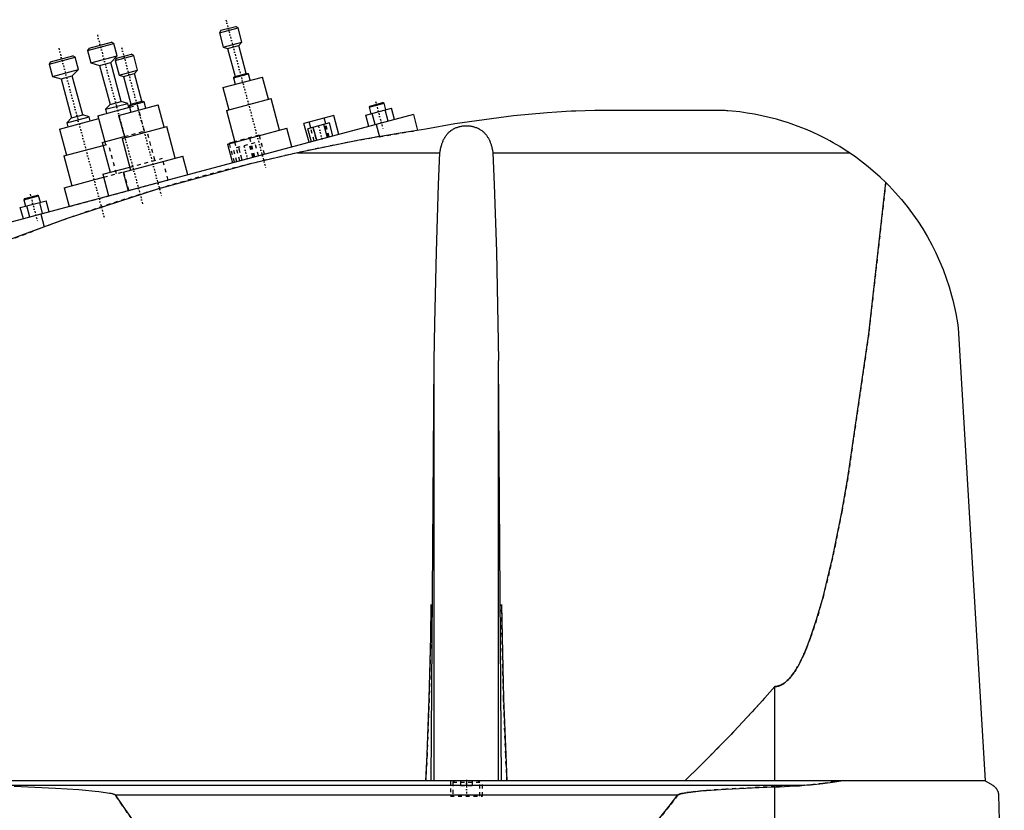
# Model space of a CAD drawing. Extents: x -702 to 174, y -319 to 827.
# Tile 4 of 8: x -556 to -300, y 129 to 335. Entities that reach past the tile are written whole.
import ezdxf

# ---------------------------------------------------------------- set-up
doc = ezdxf.new("R2010")
doc.units = 0
doc.linetypes.add('CENTER', pattern=[1.5, 0.45, -0.5, 0.05, -0.5])
doc.linetypes.add('DASHED', pattern=[2, 1, -1])
for name, color, linetype in [('AM_0', 7, 'CONTINUOUS'), ('AM_3', 7, 'DASHED'), ('AM_7', 7, 'CENTER')]:
    doc.layers.add(name, color=color, linetype=linetype)

msp = doc.modelspace()

# ---------------------------------------------------------------- linework, layer by layer
at = {"layer": 'AM_0', "color": 7, "linetype": 'CONTINUOUS'}
for p, q in [((-504.04, 331.18), (-499.21, 332.47)), ((-503.69, 331.79), (-499.82, 332.82)), ((-499.21, 332.47), (-499.82, 332.82)), ((-498.2, 328.7), (-499.21, 332.47)), ((-503.69, 331.79), (-504.04, 331.18)), ((-504.04, 331.18), (-503.03, 327.41)), ((-538.22, 326.52), (-531.45, 328.33)), ((-537.86, 327.13), (-538.22, 326.52)), ((-537.86, 327.13), (-532.07, 328.68)), ((-531.45, 328.33), (-532.07, 328.68)), ((-530.6, 325.14), (-531.45, 328.33)), ((-503.03, 327.41), (-498.2, 328.7)), ((-503.03, 327.41), (-501.91, 327.09)), ((-501.91, 327.09), (-499.01, 327.86)), ((-501.91, 327.09), (-499.97, 319.84)), ((-499.01, 327.86), (-498.2, 328.7)), ((-497.07, 320.62), (-499.01, 327.86)), ((-548.22, 323.02), (-541.45, 324.83)), ((-547.86, 323.63), (-542.07, 325.18)), ((-541.45, 324.83), (-542.07, 325.18)), ((-540.6, 321.64), (-541.45, 324.83)), ((-538.22, 326.52), (-537.36, 323.33)), ((-537.36, 323.33), (-530.6, 325.14)), ((-532.22, 323.46), (-530.6, 325.14)), ((-531.09, 323.93), (-526.26, 325.22)), ((-530.73, 324.54), (-531.09, 323.93)), ((-530.73, 324.54), (-526.87, 325.58)), ((-526.26, 325.22), (-526.87, 325.58)), ((-525.25, 321.46), (-526.26, 325.22)), ((-547.86, 323.63), (-548.22, 323.02)), ((-548.22, 323.02), (-547.36, 319.83)), ((-537.36, 323.33), (-535.12, 322.69)), ((-535.12, 322.69), (-532.22, 323.46)), ((-535.12, 322.69), (-532.4, 312.55)), ((-529.5, 313.32), (-532.22, 323.46)), ((-531.09, 323.93), (-530.08, 320.16)), ((-547.36, 319.83), (-540.6, 321.64)), ((-547.36, 319.83), (-545.12, 319.19)), ((-545.12, 319.19), (-542.22, 319.96)), ((-545.12, 319.19), (-542.4, 309.05)), ((-542.22, 319.96), (-540.6, 321.64)), ((-539.5, 309.82), (-542.22, 319.96)), ((-530.08, 320.16), (-525.25, 321.46)), ((-530.08, 320.16), (-528.95, 319.84)), ((-528.95, 319.84), (-526.06, 320.62)), ((-528.95, 319.84), (-527.01, 312.6)), ((-526.06, 320.62), (-525.25, 321.46)), ((-524.12, 313.37), (-526.06, 320.62)), ((-503.12, 316.93), (-492.88, 319.67)), ((-500.37, 319.42), (-496.51, 320.46)), ((-499.97, 319.84), (-500.37, 319.42)), ((-500.37, 319.42), (-499.93, 317.78)), ((-499.97, 319.84), (-497.07, 320.62)), ((-496.51, 320.46), (-497.07, 320.62)), ((-496.07, 318.82), (-496.51, 320.46)), ((-491.33, 313.88), (-492.88, 319.67)), ((-503.12, 316.93), (-501.57, 311.13)), ((-535.55, 309.63), (-527.32, 311.84)), ((-533.62, 311.29), (-527.82, 312.84)), ((-532.4, 312.55), (-533.62, 311.29)), ((-532.4, 312.55), (-529.5, 313.32)), ((-530.17, 309.68), (-519.93, 312.42)), ((-527.82, 312.84), (-529.5, 313.32)), ((-527.54, 311.78), (-527.82, 312.84)), ((-527.42, 312.18), (-523.56, 313.21)), ((-527.01, 312.6), (-527.42, 312.18)), ((-527.42, 312.18), (-526.98, 310.54)), ((-527.01, 312.6), (-524.12, 313.37)), ((-523.56, 313.21), (-524.12, 313.37)), ((-523.12, 311.57), (-523.56, 313.21)), ((-518.37, 306.63), (-519.93, 312.42)), ((-502.24, 310.95), (-490.65, 314.06)), ((-488.45, 305.85), (-490.65, 314.06)), ((-466.08, 309.77), (-459.39, 311.56)), ((-465.21, 311.82), (-461.34, 312.85)), ((-465.03, 312.12), (-465.21, 311.82)), ((-465.21, 311.82), (-464.75, 310.13)), ((-465.03, 312.12), (-461.65, 313.03)), ((-461.34, 312.85), (-461.65, 313.03)), ((-460.89, 311.16), (-461.34, 312.85)), ((-458.61, 308.67), (-459.39, 311.56)), ((-453.75, 309.97), (-560, 281.5)), ((-543.62, 307.79), (-537.82, 309.34)), ((-542.4, 309.05), (-543.62, 307.79)), ((-542.4, 309.05), (-539.5, 309.82)), ((-537.82, 309.34), (-539.5, 309.82)), ((-537.54, 308.28), (-537.82, 309.34)), ((-535.55, 309.63), (-533.74, 302.87)), ((-533.62, 311.29), (-533.33, 310.23)), ((-530.17, 309.68), (-528.61, 303.89)), ((-502.24, 310.95), (-500.04, 302.74)), ((-474.39, 309.72), (-482.11, 307.65)), ((-476.48, 307.5), (-476.89, 309.05)), ((-473.07, 304.79), (-474.39, 309.72)), ((-465.3, 306.87), (-466.08, 309.77)), ((-463.63, 307.32), (-464.41, 310.22)), ((-460.29, 308.22), (-461.06, 311.12)), ((-453.75, 309.97), (-452.64, 305.83)), ((-374, 311), (-405.5, 311)), ((-545.55, 306.13), (-535.35, 308.87)), ((-543.62, 307.79), (-543.33, 306.73)), ((-529.29, 303.7), (-517.7, 306.81)), ((-515.5, 298.6), (-517.7, 306.81)), ((-480.79, 302.72), (-482.11, 307.65)), ((-475.53, 307.76), (-481.11, 306.26)), ((-480.34, 306.47), (-480.76, 308.01)), ((-478.81, 303.26), (-479.71, 306.64)), ((-476.02, 304), (-476.93, 307.38)), ((-474.62, 304.38), (-475.53, 307.76)), ((-463.41, 307.38), (-462.55, 304.19)), ((-545.55, 306.13), (-543.74, 299.37)), ((-534.42, 302.69), (-528.7, 304.22)), ((-501.98, 302.22), (-486.52, 306.36)), ((-485.23, 301.54), (-486.52, 306.36)), ((-480.2, 302.88), (-481.11, 306.26)), ((-544.42, 299.19), (-534.21, 301.92)), ((-534.42, 302.69), (-532.35, 294.96)), ((-529.29, 303.7), (-527.09, 295.49)), ((-501.98, 302.22), (-500.68, 297.39)), ((-500.07, 302.84), (-501.43, 302.47)), ((-501.41, 302.38), (-501.43, 302.47)), ((-500.05, 302.74), (-500.08, 302.84)), ((-544.42, 299.19), (-542.35, 291.46)), ((-529.02, 294.98), (-513.57, 299.12)), ((-512.27, 294.29), (-513.57, 299.12)), ((-483.81, 300), (-446.87, 300)), ((-433.13, 300), (-340.66, 300)), ((-534.28, 294.44), (-527.31, 296.31)), ((-544.28, 290.94), (-534.07, 293.68)), ((-534.28, 294.44), (-532.77, 288.8)), ((-529.02, 294.98), (-527.73, 290.15)), ((-554.8, 287.81), (-550.93, 288.85)), ((-554.62, 288.12), (-551.24, 289.02)), ((-550.93, 288.85), (-551.24, 289.02)), ((-550.48, 287.16), (-550.93, 288.85)), ((-544.28, 290.94), (-542.97, 286.06)), ((-555.67, 285.77), (-548.98, 287.56)), ((-554.62, 288.12), (-554.8, 287.81)), ((-554.8, 287.81), (-554.34, 286.12)), ((-553.22, 283.32), (-554, 286.21)), ((-549.88, 284.21), (-550.65, 287.11)), ((-548.2, 284.66), (-548.98, 287.56)), ((-554.89, 282.87), (-555.67, 285.77)), ((-550.34, 284.09), (-549.45, 280.77)), ((-312.5, 254.62), (-305.5, 137.05)), ((-449.12, 137.05), (-448.33, 246.12)), ((-448.33, 137.05), (-448.33, 246.12)), ((-430.88, 137.05), (-431.67, 246.12)), ((-431.67, 137.05), (-431.67, 246.12)), ((-360, 137.05), (-360, 161.49)), ((-305.5, 137.05), (-697, 137.05)), ((-562.76, 135.85), (-352.3, 135.85)), ((-360, 76.5), (-360, 135.49)), ((-305.5, 137.05), (-303.5, 135.85)), ((-531.04, 133.35), (-385.14, 133.35)), ((-302, 133.35), (-300.5, 76.5))]:
    msp.add_line(p, q, dxfattribs=at)
for points in [[(-405.5, 311, 0), (-406.72, 310.98, 0), (-409.16, 310.91, 0), (-411.61, 310.82, 0), (-412.84, 310.77, 0), (-414.08, 310.71, 0), (-416.55, 310.57, 0), (-419.04, 310.41, 0), (-427.81, 309.63, 0), (-442.95, 307.54, 0), (-450.5, 306.15, 0)], [(-340.66, 300, 0), (-341.49, 300.55, 0), (-343.18, 301.62, 0), (-344.91, 302.63, 0), (-345.78, 303.11, 0), (-346.66, 303.59, 0), (-348.44, 304.49, 0), (-350.25, 305.34, 0), (-352.08, 306.13, 0), (-353.92, 306.86, 0), (-355.79, 307.53, 0), (-356.73, 307.84, 0), (-357.67, 308.14, 0), (-359.56, 308.7, 0), (-361.45, 309.2, 0), (-363.36, 309.63, 0), (-365.27, 310.01, 0), (-367.2, 310.33, 0), (-368.16, 310.47, 0), (-369.12, 310.6, 0), (-371.06, 310.8, 0), (-372.2, 310.89, 0), (-372.53, 310.92, 0), (-372.85, 310.94, 0), (-373.02, 310.95, 0), (-373.18, 310.96, 0), (-373.51, 310.98, 0), (-373.84, 310.99, 0), (-374, 311, 0)], [(-446.87, 300, 0), (-446.86, 300.1, 0), (-446.83, 300.31, 0), (-446.79, 300.51, 0), (-446.77, 300.61, 0), (-446.75, 300.72, 0), (-446.71, 300.92, 0), (-446.67, 301.12, 0), (-446.62, 301.32, 0), (-446.57, 301.52, 0), (-446.52, 301.72, 0), (-446.49, 301.82, 0), (-446.46, 301.92, 0), (-446.4, 302.12, 0), (-446.34, 302.31, 0), (-446.28, 302.5, 0), (-446.21, 302.69, 0), (-446.13, 302.88, 0), (-446.1, 302.97, 0), (-446.06, 303.06, 0), (-445.98, 303.24, 0), (-445.89, 303.42, 0), (-445.85, 303.51, 0), (-445.8, 303.59, 0), (-445.71, 303.77, 0), (-445.62, 303.93, 0), (-445.57, 304.02, 0), (-445.52, 304.1, 0), (-445.41, 304.26, 0), (-445.3, 304.42, 0), (-445.19, 304.57, 0), (-445.07, 304.72, 0), (-444.95, 304.87, 0), (-444.89, 304.94, 0), (-444.83, 305.01, 0), (-444.7, 305.15, 0), (-444.57, 305.28, 0), (-444.43, 305.41, 0), (-444.29, 305.54, 0), (-444.14, 305.66, 0), (-444.07, 305.71, 0), (-443.99, 305.77, 0), (-443.84, 305.88, 0), (-443.68, 305.99, 0), (-443.52, 306.09, 0), (-443.35, 306.19, 0), (-443.17, 306.28, 0), (-443.08, 306.33, 0), (-442.99, 306.37, 0), (-442.8, 306.46, 0), (-442.61, 306.54, 0), (-442.41, 306.61, 0), (-442.21, 306.68, 0), (-442, 306.74, 0), (-441.9, 306.77, 0), (-441.8, 306.8, 0), (-441.59, 306.85, 0), (-441.38, 306.89, 0), (-441.16, 306.93, 0), (-440.95, 306.96, 0), (-440.74, 306.98, 0), (-440.63, 306.99, 0), (-440.52, 307, 0), (-440.31, 307.01, 0), (-440.1, 307.02, 0), (-440, 307.02, 0), (-439.9, 307.02, 0), (-439.69, 307.01, 0), (-439.48, 307, 0), (-439.37, 306.99, 0), (-439.26, 306.98, 0), (-439.05, 306.96, 0), (-438.84, 306.93, 0), (-438.62, 306.89, 0), (-438.41, 306.85, 0), (-438.2, 306.8, 0), (-438.1, 306.77, 0), (-438, 306.74, 0), (-437.79, 306.68, 0), (-437.59, 306.61, 0), (-437.39, 306.54, 0), (-437.2, 306.46, 0), (-437.01, 306.37, 0), (-436.92, 306.33, 0), (-436.83, 306.28, 0), (-436.65, 306.19, 0), (-436.48, 306.09, 0), (-436.32, 305.99, 0), (-436.16, 305.88, 0), (-436.01, 305.77, 0), (-435.93, 305.71, 0), (-435.86, 305.66, 0), (-435.71, 305.54, 0), (-435.57, 305.41, 0), (-435.43, 305.28, 0), (-435.3, 305.15, 0), (-435.17, 305.01, 0), (-435.11, 304.94, 0), (-435.05, 304.87, 0), (-434.93, 304.72, 0), (-434.81, 304.57, 0), (-434.7, 304.42, 0), (-434.59, 304.26, 0), (-434.48, 304.1, 0), (-434.43, 304.02, 0), (-434.38, 303.93, 0), (-434.29, 303.77, 0), (-434.2, 303.59, 0), (-434.15, 303.51, 0), (-434.11, 303.42, 0), (-434.02, 303.24, 0), (-433.94, 303.06, 0), (-433.9, 302.97, 0), (-433.87, 302.88, 0), (-433.79, 302.69, 0), (-433.72, 302.5, 0), (-433.66, 302.31, 0), (-433.6, 302.12, 0), (-433.54, 301.92, 0), (-433.51, 301.82, 0), (-433.48, 301.72, 0), (-433.43, 301.52, 0), (-433.38, 301.32, 0), (-433.33, 301.12, 0), (-433.29, 300.92, 0), (-433.25, 300.72, 0), (-433.23, 300.61, 0), (-433.21, 300.51, 0), (-433.17, 300.31, 0), (-433.14, 300.1, 0), (-433.13, 300, 0)], [(-450.5, 306.15, 0), (-456.16, 305.27, 0), (-467.37, 303.33, 0), (-478.39, 301.16, 0), (-483.81, 300, 0)], [(-483.81, 300, 0), (-495.97, 297.17, 0), (-520.06, 290.59, 0), (-543.79, 282.83, 0), (-555.5, 278.5, 0)], [(-448.33, 246.12, 0), (-448.19, 255.73, 0), (-447.78, 274.34, 0), (-447.21, 291.8, 0), (-446.87, 300, 0)], [(-433.13, 300, 0), (-432.79, 291.8, 0), (-432.22, 274.34, 0), (-431.81, 255.73, 0), (-431.67, 246.12, 0)], [(-331.25, 292.3, 0), (-332.71, 293.71, 0), (-335.77, 296.37, 0), (-338.99, 298.84, 0), (-340.66, 300, 0)], [(-360, 161.49, 0), (-359.98, 161.49, 0), (-359.93, 161.49, 0), (-359.88, 161.49, 0), (-359.86, 161.5, 0), (-359.84, 161.5, 0), (-359.79, 161.5, 0), (-359.74, 161.5, 0), (-359.7, 161.51, 0), (-359.65, 161.51, 0), (-359.6, 161.52, 0), (-359.58, 161.52, 0), (-359.56, 161.52, 0), (-359.51, 161.53, 0), (-359.46, 161.53, 0), (-359.42, 161.54, 0), (-359.37, 161.55, 0), (-359.32, 161.56, 0), (-359.3, 161.56, 0), (-359.28, 161.57, 0), (-359.23, 161.58, 0), (-359.18, 161.59, 0), (-359.16, 161.6, 0), (-359.14, 161.6, 0), (-359.09, 161.61, 0), (-359.04, 161.63, 0), (-359.02, 161.63, 0), (-359, 161.64, 0), (-358.95, 161.65, 0), (-358.9, 161.67, 0), (-358.86, 161.68, 0), (-358.81, 161.7, 0), (-358.76, 161.72, 0), (-358.74, 161.73, 0), (-358.72, 161.73, 0), (-358.67, 161.75, 0), (-358.62, 161.77, 0), (-358.46, 161.84, 0), (-358.18, 161.98, 0), (-357.9, 162.14, 0), (-357.62, 162.32, 0), (-357.48, 162.42, 0), (-357.34, 162.53, 0), (-357.06, 162.76, 0), (-356.78, 163.01, 0), (-356.5, 163.29, 0), (-356.23, 163.59, 0), (-355.95, 163.91, 0), (-355.81, 164.08, 0), (-355.67, 164.25, 0), (-355.39, 164.62, 0), (-355.11, 165.01, 0), (-354.97, 165.21, 0), (-354.83, 165.42, 0), (-354.55, 165.86, 0), (-354.27, 166.32, 0), (-354.13, 166.56, 0), (-354, 166.8, 0), (-353.72, 167.31, 0), (-353.44, 167.83, 0), (-353.16, 168.38, 0), (-352.88, 168.96, 0), (-352.61, 169.55, 0), (-352.47, 169.86, 0), (-352.33, 170.17, 0), (-352.05, 170.81, 0), (-351.78, 171.48, 0), (-350.81, 173.98, 0), (-349.16, 178.92, 0), (-347.51, 184.67, 0), (-345.88, 191.23, 0), (-345.07, 194.81, 0), (-344.27, 198.59, 0), (-342.67, 206.74, 0), (-341.08, 215.68, 0), (-335.67, 253.02, 0), (-331.25, 292.3, 0)], [(-331.25, 292.3, 0), (-330.4, 291.45, 0), (-328.77, 289.71, 0), (-327.2, 287.91, 0), (-326.44, 287, 0), (-325.7, 286.07, 0), (-324.27, 284.17, 0), (-322.92, 282.23, 0), (-321.64, 280.24, 0), (-320.44, 278.21, 0), (-319.31, 276.14, 0), (-318.78, 275.1, 0), (-318.26, 274.04, 0), (-317.29, 271.89, 0), (-316.39, 269.72, 0), (-315.57, 267.5, 0), (-314.83, 265.25, 0), (-314.17, 262.96, 0), (-313.87, 261.8, 0), (-313.59, 260.63, 0), (-313.09, 258.26, 0), (-312.67, 255.85, 0), (-312.5, 254.62, 0)], [(-555.5, 278.5, 0), (-562.76, 275.82, 0), (-577.17, 270.17, 0), (-591.43, 264.15, 0), (-598.5, 261.01, 0)], [(-450.53, 137.05, 0), (-450.19, 143.72, 0), (-449.64, 158.37, 0), (-449.25, 174.39, 0), (-449.12, 182.75, 0)], [(-430.88, 182.75, 0), (-430.75, 174.39, 0), (-430.36, 158.37, 0), (-429.81, 143.72, 0), (-429.47, 137.05, 0)], [(-383.32, 137.05, 0), (-379.43, 140.82, 0), (-371.66, 148.72, 0), (-363.89, 157.11, 0), (-360, 161.49, 0)], [(-557.28, 135.66, 0), (-546.52, 135.14, 0), (-540.47, 134.74, 0), (-538.78, 134.6, 0), (-537.11, 134.45, 0), (-536.23, 134.36, 0), (-535.34, 134.26, 0), (-533.54, 134.02, 0), (-532.52, 133.85, 0), (-532.24, 133.79, 0), (-531.96, 133.73, 0), (-531.83, 133.69, 0), (-531.69, 133.65, 0), (-531.54, 133.61, 0), (-531.49, 133.59, 0), (-531.44, 133.57, 0), (-531.42, 133.57, 0), (-531.4, 133.56, 0), (-531.35, 133.54, 0), (-531.3, 133.52, 0), (-531.26, 133.5, 0), (-531.22, 133.48, 0), (-531.17, 133.45, 0), (-531.15, 133.44, 0), (-531.13, 133.43, 0), (-531.11, 133.41, 0), (-531.1, 133.41, 0), (-531.1, 133.4, 0), (-531.09, 133.4, 0), (-531.09, 133.4, 0), (-531.09, 133.39, 0), (-531.08, 133.39, 0), (-531.07, 133.38, 0), (-531.07, 133.38, 0), (-531.06, 133.37, 0), (-531.06, 133.37, 0), (-531.06, 133.37, 0), (-531.05, 133.36, 0), (-531.05, 133.35, 0), (-531.04, 133.35, 0)], [(-385.14, 133.35, 0), (-385.14, 133.35, 0), (-385.13, 133.36, 0), (-385.13, 133.36, 0), (-385.13, 133.36, 0), (-385.12, 133.37, 0), (-385.12, 133.37, 0), (-385.12, 133.37, 0), (-385.11, 133.38, 0), (-385.11, 133.38, 0), (-385.1, 133.39, 0), (-385.1, 133.39, 0), (-385.09, 133.39, 0), (-385.09, 133.39, 0), (-385.08, 133.4, 0), (-385.07, 133.41, 0), (-385.05, 133.42, 0), (-385.03, 133.43, 0), (-385, 133.45, 0), (-384.96, 133.47, 0), (-384.93, 133.48, 0), (-384.9, 133.5, 0), (-384.86, 133.51, 0), (-384.84, 133.52, 0), (-384.83, 133.52, 0), (-384.79, 133.54, 0), (-384.76, 133.55, 0), (-384.63, 133.59, 0), (-384.52, 133.62, 0), (-384.41, 133.65, 0), (-384.18, 133.71, 0), (-383.95, 133.76, 0), (-383.13, 133.91, 0), (-381.81, 134.09, 0), (-381.15, 134.17, 0), (-380.47, 134.24, 0), (-379.1, 134.38, 0), (-377.71, 134.5, 0), (-372.73, 134.85, 0), (-364.12, 135.31, 0), (-360, 135.49, 0)], [(-360, 135.49, 0), (-358.77, 135.5, 0), (-356.22, 135.59, 0), (-353.62, 135.75, 0), (-352.3, 135.85, 0)], [(-352.3, 135.85, 0), (-350.72, 135.99, 0), (-347.58, 136.34, 0), (-344.47, 136.79, 0), (-342.93, 137.05, 0)], [(-303.5, 135.85, 0), (-303.44, 135.82, 0), (-303.33, 135.75, 0), (-303.23, 135.67, 0), (-303.18, 135.63, 0), (-303.12, 135.59, 0), (-303.02, 135.51, 0), (-302.93, 135.42, 0), (-302.83, 135.32, 0), (-302.74, 135.22, 0), (-302.65, 135.12, 0), (-302.61, 135.06, 0), (-302.57, 135.01, 0), (-302.48, 134.89, 0), (-302.4, 134.76, 0), (-302.32, 134.61, 0), (-302.25, 134.44, 0), (-302.2, 134.34, 0), (-302.19, 134.31, 0), (-302.18, 134.27, 0), (-302.17, 134.26, 0), (-302.17, 134.24, 0), (-302.16, 134.21, 0), (-302.14, 134.17, 0), (-302.14, 134.16, 0), (-302.13, 134.14, 0), (-302.12, 134.11, 0), (-302.11, 134.07, 0), (-302.11, 134.05, 0), (-302.1, 134.03, 0), (-302.09, 134, 0), (-302.08, 133.96, 0), (-302.07, 133.92, 0), (-302.06, 133.88, 0), (-302.06, 133.84, 0), (-302.05, 133.81, 0), (-302.05, 133.79, 0), (-302.04, 133.74, 0), (-302.03, 133.7, 0), (-302.02, 133.65, 0), (-302.02, 133.59, 0), (-302.01, 133.54, 0), (-302.01, 133.52, 0), (-302.01, 133.51, 0), (-302.01, 133.5, 0), (-302.01, 133.49, 0), (-302.01, 133.49, 0), (-302.01, 133.48, 0), (-302.01, 133.47, 0), (-302.01, 133.47, 0), (-302.01, 133.46, 0), (-302, 133.45, 0), (-302, 133.44, 0), (-302, 133.43, 0), (-302, 133.43, 0), (-302, 133.42, 0), (-302, 133.41, 0), (-302, 133.4, 0), (-302, 133.39, 0), (-302, 133.38, 0), (-302, 133.38, 0), (-302, 133.37, 0), (-302, 133.36, 0), (-302, 133.35, 0), (-302, 133.35, 0)], [(-531.04, 133.35, 0), (-529.24, 130.69, 0), (-525.62, 125.55, 0), (-522.01, 120.66, 0), (-520.21, 118.31, 0), (-518.4, 116.02, 0), (-514.79, 111.62, 0), (-511.17, 107.47, 0), (-507.56, 103.57, 0), (-503.95, 99.92, 0), (-500.33, 96.51, 0), (-498.53, 94.9, 0), (-496.72, 93.35, 0), (-493.11, 90.44, 0), (-489.49, 87.78, 0), (-485.88, 85.36, 0), (-482.26, 83.19, 0), (-478.65, 81.27, 0), (-476.84, 80.41, 0), (-475.04, 79.6, 0), (-471.42, 78.17, 0), (-467.81, 77, 0), (-466, 76.5, 0)], [(-466, 76.5, 0), (-463.75, 76.74, 0), (-459.26, 77.45, 0), (-454.77, 78.47, 0), (-452.52, 79.09, 0), (-450.27, 79.79, 0), (-445.78, 81.42, 0), (-441.29, 83.35, 0), (-436.8, 85.59, 0), (-432.3, 88.14, 0), (-427.81, 90.99, 0), (-425.56, 92.53, 0), (-423.32, 94.15, 0), (-418.83, 97.61, 0), (-414.33, 101.38, 0), (-409.84, 105.46, 0), (-405.35, 109.84, 0), (-400.86, 114.53, 0), (-398.61, 116.99, 0), (-396.37, 119.53, 0), (-391.88, 124.83, 0), (-387.39, 130.43, 0), (-385.14, 133.35, 0)]]:
    msp.add_polyline3d(points, dxfattribs=at)
at = {"layer": 'AM_3', "color": 6, "linetype": 'DASHED'}
for p, q in [((-527.32, 311.84), (-525.32, 312.37)), ((-523.5, 305.61), (-525.32, 312.37)), ((-535.35, 308.87), (-535.32, 308.87)), ((-533.5, 302.11), (-535.32, 308.87)), ((-479.44, 303.09), (-480.34, 306.47)), ((-479.82, 306.61), (-478.91, 303.23)), ((-475.92, 304.03), (-476.82, 307.41)), ((-475.57, 304.12), (-476.48, 307.5)), ((-528.7, 304.22), (-522.83, 305.79)), ((-520.76, 298.07), (-522.83, 305.79)), ((-493.71, 304.54), (-500.07, 302.84)), ((-494.89, 298.95), (-496.21, 303.87)), ((-492.39, 299.62), (-493.71, 304.54)), ((-462.55, 304.19), (-452.64, 305.83)), ((-534.21, 301.92), (-532.83, 302.29)), ((-530.76, 294.57), (-532.83, 302.29)), ((-500.11, 297.55), (-501.41, 302.38)), ((-494.85, 302.58), (-500.43, 301.09)), ((-498.76, 297.91), (-500.05, 302.74)), ((-499.13, 301.43), (-498.23, 298.05)), ((-498.13, 298.08), (-499.03, 301.46)), ((-495.34, 298.83), (-496.24, 302.21)), ((-495.23, 298.85), (-496.14, 302.23)), ((-493.94, 299.2), (-494.85, 302.58)), ((-499.52, 297.71), (-500.43, 301.09)), ((-527.31, 296.31), (-518.83, 298.58)), ((-517.31, 292.94), (-518.83, 298.58)), ((-534.07, 293.68), (-528.83, 295.08)), ((-527.52, 290.2), (-528.83, 295.08)), ((-542.97, 286.06), (-517.31, 292.94)), ((-558.87, 277.27), (-549.45, 280.77)), ((-444.15, 137.05), (-444.15, 133.05)), ((-443.1, 137.05), (-443.5, 136.65)), ((-443.5, 136.65), (-443.5, 133.05)), ((-443.5, 136.65), (-436.5, 136.65)), ((-441.5, 137.05), (-441.5, 135.8)), ((-441.5, 135.8), (-438.5, 135.8)), ((-440, 137.05), (-440, 135.8)), ((-438.5, 137.05), (-438.5, 135.8)), ((-436.5, 136.65), (-436.9, 137.05)), ((-436.5, 133.05), (-436.5, 136.65)), ((-435.85, 133.05), (-435.85, 137.05)), ((-444.15, 133.05), (-435.85, 133.05))]:
    msp.add_line(p, q, dxfattribs=at)
for points in [[(-331.25, 292.3, 0), (-335.67, 253.02, 0), (-341.08, 215.68, 0), (-342.67, 206.74, 0), (-344.27, 198.59, 0), (-345.07, 194.81, 0), (-345.88, 191.23, 0), (-347.51, 184.67, 0), (-349.16, 178.92, 0), (-350.81, 173.98, 0), (-351.78, 171.48, 0), (-352.05, 170.81, 0), (-352.33, 170.17, 0), (-352.47, 169.86, 0), (-352.61, 169.55, 0), (-352.88, 168.96, 0), (-353.16, 168.38, 0), (-353.44, 167.83, 0), (-353.72, 167.31, 0), (-354, 166.8, 0), (-354.13, 166.56, 0), (-354.27, 166.32, 0), (-354.55, 165.86, 0), (-354.83, 165.42, 0), (-354.97, 165.21, 0), (-355.11, 165.01, 0), (-355.39, 164.62, 0), (-355.67, 164.25, 0), (-355.81, 164.08, 0), (-355.95, 163.91, 0), (-356.23, 163.59, 0), (-356.5, 163.29, 0), (-356.78, 163.01, 0), (-357.06, 162.76, 0), (-357.34, 162.53, 0), (-357.48, 162.42, 0), (-357.62, 162.32, 0), (-357.9, 162.14, 0), (-358.18, 161.98, 0), (-358.46, 161.84, 0), (-358.62, 161.77, 0), (-358.67, 161.75, 0), (-358.72, 161.73, 0), (-358.74, 161.73, 0), (-358.76, 161.72, 0), (-358.81, 161.7, 0), (-358.86, 161.68, 0), (-358.9, 161.67, 0), (-358.95, 161.65, 0), (-359, 161.64, 0), (-359.02, 161.63, 0), (-359.04, 161.63, 0), (-359.09, 161.61, 0), (-359.14, 161.6, 0), (-359.16, 161.6, 0), (-359.18, 161.59, 0), (-359.23, 161.58, 0), (-359.28, 161.57, 0), (-359.3, 161.56, 0), (-359.32, 161.56, 0), (-359.37, 161.55, 0), (-359.42, 161.54, 0), (-359.46, 161.53, 0), (-359.51, 161.53, 0), (-359.56, 161.52, 0), (-359.58, 161.52, 0), (-359.6, 161.52, 0), (-359.65, 161.51, 0), (-359.7, 161.51, 0), (-359.74, 161.5, 0), (-359.79, 161.5, 0), (-359.84, 161.5, 0), (-359.86, 161.5, 0), (-359.88, 161.49, 0), (-359.93, 161.49, 0), (-359.98, 161.49, 0), (-360, 161.49, 0)], [(-449.12, 182.75, 0), (-449.25, 174.39, 0), (-449.64, 158.37, 0), (-450.19, 143.72, 0), (-450.53, 137.05, 0)], [(-429.47, 137.05, 0), (-429.81, 143.72, 0), (-430.36, 158.37, 0), (-430.75, 174.39, 0), (-430.88, 182.75, 0)], [(-360, 161.49, 0), (-363.89, 157.11, 0), (-371.66, 148.72, 0), (-379.43, 140.82, 0), (-383.32, 137.05, 0)], [(-360, 135.49, 0), (-364.12, 135.31, 0), (-372.73, 134.85, 0), (-377.71, 134.5, 0), (-379.1, 134.38, 0), (-380.47, 134.24, 0), (-381.15, 134.17, 0), (-381.81, 134.09, 0), (-383.13, 133.91, 0), (-383.95, 133.76, 0), (-384.18, 133.71, 0), (-384.41, 133.65, 0), (-384.52, 133.62, 0), (-384.63, 133.59, 0), (-384.76, 133.55, 0), (-384.79, 133.54, 0), (-384.83, 133.52, 0), (-384.84, 133.52, 0), (-384.86, 133.51, 0), (-384.9, 133.5, 0), (-384.93, 133.48, 0), (-384.96, 133.47, 0), (-385, 133.45, 0), (-385.03, 133.43, 0), (-385.05, 133.42, 0), (-385.07, 133.41, 0), (-385.08, 133.4, 0), (-385.09, 133.39, 0), (-385.09, 133.39, 0), (-385.1, 133.39, 0), (-385.1, 133.39, 0), (-385.11, 133.38, 0), (-385.11, 133.38, 0), (-385.12, 133.37, 0), (-385.12, 133.37, 0), (-385.12, 133.37, 0), (-385.13, 133.36, 0), (-385.13, 133.36, 0), (-385.13, 133.36, 0), (-385.14, 133.35, 0), (-385.14, 133.35, 0)], [(-352.3, 135.85, 0), (-353.62, 135.75, 0), (-356.22, 135.59, 0), (-358.77, 135.5, 0), (-360, 135.49, 0)], [(-342.93, 137.05, 0), (-344.47, 136.79, 0), (-347.58, 136.34, 0), (-350.72, 135.99, 0), (-352.3, 135.85, 0)], [(-466, 76.5, 0), (-467.81, 77, 0), (-471.42, 78.17, 0), (-475.04, 79.6, 0), (-476.84, 80.41, 0), (-478.65, 81.27, 0), (-482.26, 83.19, 0), (-485.88, 85.36, 0), (-489.49, 87.78, 0), (-493.11, 90.44, 0), (-496.72, 93.35, 0), (-498.53, 94.9, 0), (-500.33, 96.51, 0), (-503.95, 99.92, 0), (-507.56, 103.57, 0), (-511.17, 107.47, 0), (-514.79, 111.62, 0), (-518.4, 116.02, 0), (-520.21, 118.31, 0), (-522.01, 120.66, 0), (-525.62, 125.55, 0), (-529.24, 130.69, 0), (-531.04, 133.35, 0)], [(-385.14, 133.35, 0), (-387.39, 130.43, 0), (-391.88, 124.83, 0), (-396.37, 119.53, 0), (-398.61, 116.99, 0), (-400.86, 114.53, 0), (-405.35, 109.84, 0), (-409.84, 105.46, 0), (-414.33, 101.38, 0), (-418.83, 97.61, 0), (-423.32, 94.15, 0), (-425.56, 92.53, 0), (-427.81, 90.99, 0), (-432.3, 88.14, 0), (-436.8, 85.59, 0), (-441.29, 83.35, 0), (-445.78, 81.42, 0), (-450.27, 79.79, 0), (-452.52, 79.09, 0), (-454.77, 78.47, 0), (-459.26, 77.45, 0), (-463.75, 76.74, 0), (-466, 76.5, 0)]]:
    msp.add_polyline3d(points, dxfattribs=at)
msp.add_arc((-376.43, -188.33), 500, 99.9188, 110.246, dxfattribs=at)
at = {"layer": 'AM_7', "color": 4, "linetype": 'CENTER'}
for p, q in [((-502.36, 334.55), (-491.96, 295.77)), ((-535.69, 330.62), (-523.95, 286.79)), ((-545.69, 327.12), (-533.95, 283.29)), ((-529.4, 327.3), (-519.01, 288.52)), ((-463.54, 313.32), (-461.67, 306.34)), ((-477.37, 303.46), (-478.36, 307.18)), ((-496.69, 298.28), (-497.68, 302)), ((-553.13, 289.31), (-551.26, 282.34)), ((-440, 137.25), (-440, 132.85))]:
    msp.add_line(p, q, dxfattribs=at)

doc.saveas('drawing.dxf')
